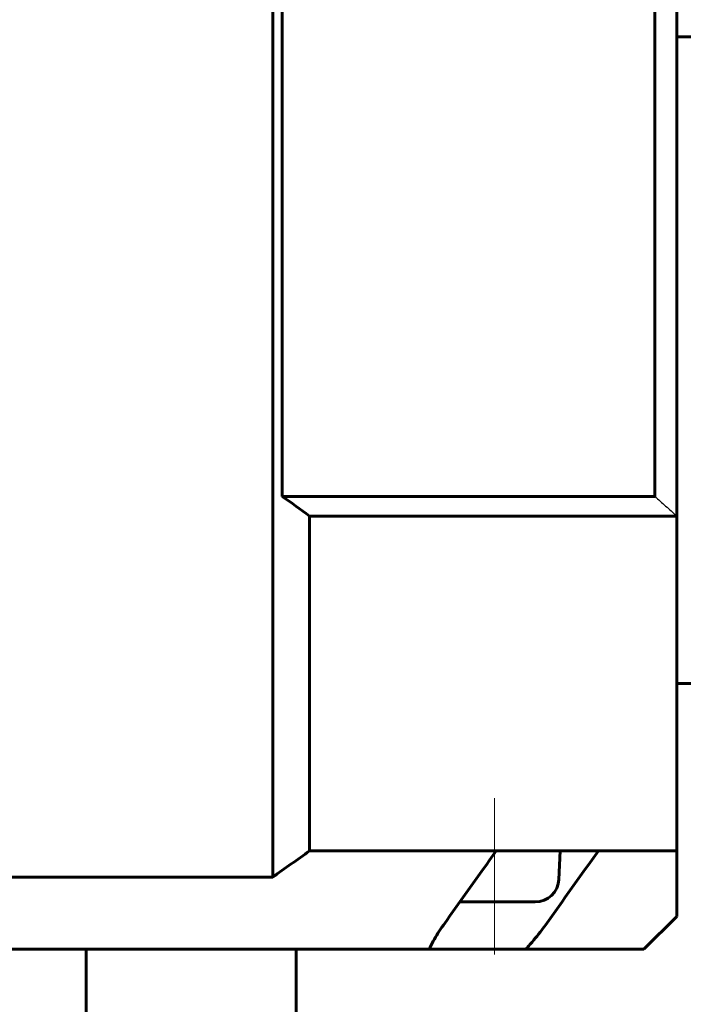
# Model space of a CAD drawing. Header units: millimetres. Extents: x 0 to 297, y 0 to 420.
# Tile 20 of 32: x 94 to 120, y 267 to 305. Entities that reach past the tile are written whole.
import ezdxf

# ---------------------------------------------------------------- set-up
doc = ezdxf.new("R2010")
doc.units = ezdxf.units.MM
for name, pattern in [('K5LT-1', [0]), ('K5LT_AXLED', [12, 7.5, -1.5, 1.5, -1.5]), ('K5LT_BASIC', [0]), ('K5LT_THIN', [0])]:
    doc.linetypes.add(name, pattern=pattern)
doc.layers.add('Системный слой', color=7, linetype='Continuous')
doc.layers.add('Системный слой (1)', color=7, linetype='Continuous', true_color=0x6c6c6c)
doc.styles.add('KDIMTEXTSTYLE', font='txt', dxfattribs={"width": 0.96, "oblique": 15, "height": 5})
doc.styles.add('KTEXTSTYLE', font='txt', dxfattribs={"width": 0.96, "height": 5})
doc.dimstyles.new('KDIMSTYLE (0.50)', dxfattribs={"dimtxt": 5, "dimasz": 1, "dimexe": 2, "dimexo": 0, "dimgap": 1, "dimtad": 1, "dimlfac": 2, "dimtxsty": 'KDIMTEXTSTYLE', "dimsah": 1, "dimcen": 0, "dimdle": 1, "dimadec": 0, "dimazin": 0, "dimtfac": 0.667, "dimtmove": 0, "dimatfit": 3, "dimfxl": 1, "dimtvp": 1, "dimtolj": 1, "dimtzin": 0, "dimarcsym": 0})

# ---------------------------------------------------------------- blocks, each defined once
blk = doc.blocks.new('U11')
at = {"layer": 'Системный слой (1)', "color": 143, "linetype": 'K5LT_BASIC', "lineweight": 60, "true_color": 0x33acca}
for p, q in [((111.203, 271.173), (112.522, 271.173)), ((112.522, 271.173), (114.075, 271.173))]:
    blk.add_line(p, q, dxfattribs=at)
blk = doc.blocks.new('D0')
at = {"layer": 'Системный слой (1)'}
for points in [[(78.46, 185.656), (77.96, 186.314), (78.46, 186.972), (73.46, 186.314)], [(135.34, 186.314), (130.34, 186.972), (130.84, 186.314), (130.34, 185.656)]]:
    blk.add_hatch(color=7, dxfattribs=at).paths.add_polyline_path(points)
at = {"layer": 'Системный слой (1)', "color": 7, "linetype": 'K5LT_THIN', "lineweight": 18, "true_color": 0xffffff}
for p, q in [((73.46, 279.498), (73.46, 184.314)), ((135.34, 277.545), (135.34, 184.314)), ((73.46, 186.314), (78.46, 186.972)), ((78.46, 186.972), (77.96, 186.314)), ((130.84, 186.314), (130.34, 186.972)), ((130.34, 186.972), (135.34, 186.314)), ((78.46, 185.656), (73.46, 186.314)), ((73.46, 186.314), (135.34, 186.314)), ((77.96, 186.314), (78.46, 185.656)), ((135.34, 186.314), (130.34, 185.656)), ((130.34, 185.656), (130.84, 186.314))]:
    blk.add_line(p, q, dxfattribs=at)
blk.add_wipeout([(99.323, 187.314), (99.323, 194.696), (109.071, 194.696), (109.071, 187.314)]).dxf.layer = 'Системный слой (1)'
at = {"layer": 'Системный слой (1)', "color": 7, "insert": (99.323, 193.902), "char_height": 5, "attachment_point": 1, "style": 'KTEXTSTYLE'}
blk.add_mtext('\\fArial|b0|c204|p34;\\H5.0;\\W1.000;\\Q15;\\fGOST Type AU|b0|i0|c204|p34;\\Q15;\\W0.960;124', dxfattribs=at)
blk = doc.blocks.new('KDIMARROW_01')
at = {"layer": 'Системный слой'}
blk.add_hatch(color=0, dxfattribs=at).paths.add_polyline_path([(-5, -0.658), (0, 0), (-5, 0.658), (-4.5, 0)])
at = {"layer": 'Системный слой', "color": 0, "linetype": 'K5LT_THIN', "lineweight": 18}
for p, q in [((-4.5, 0), (-5, 0.658)), ((-5, 0.658), (0, 0)), ((0, 0), (-5, -0.658)), ((-5, -0.658), (-4.5, 0))]:
    blk.add_line(p, q, dxfattribs=at)
at = {"layer": 'Системный слой (1)', "color": 0, "linetype": 'K5LT_THIN', "lineweight": 18}
blk.add_line((96.965, 338.873), (96.465, 338.873), dxfattribs=at)

msp = doc.modelspace()

# ---------------------------------------------------------------- linework, layer by layer
at = {"layer": 'Системный слой (1)', "color": 143, "linetype": 'K5LT_BASIC', "lineweight": 60, "true_color": 0x33acca}
for p, q in [((104.0756, 272.1233), (104.0756, 332.43)), ((119.4653, 322.3733), (119.4653, 285.8733)), ((104.4343, 321.6233), (104.4343, 286.6233)), ((118.629, 321.6233), (118.629, 286.6233)), ((119.4653, 304.1233), (124.4653, 304.1233)), ((104.4343, 286.6233), (118.629, 286.6233)), ((105.4813, 273.1233), (105.4813, 285.8733)), ((105.4813, 285.8733), (119.4653, 285.8733)), ((119.4653, 273.1233), (119.4653, 285.8733)), ((119.4653, 279.4983), (121.9653, 279.4983)), ((105.4813, 273.1233), (112.5912, 273.1233)), ((112.5912, 273.1233), (116.4803, 273.1233)), ((114.9741, 272.0341), (115.0217, 273.1233)), ((116.4803, 273.1233), (119.4653, 273.1233)), ((119.4653, 270.6233), (119.4653, 273.1233)), ((89.8551, 272.1233), (104.0756, 272.1233)), ((119.4653, 270.6233), (118.2153, 269.3733)), ((83.887, 269.3733), (110.0437, 269.3733)), ((96.9653, 263.6233), (96.9653, 269.3733)), ((104.9653, 263.6233), (104.9653, 269.3733)), ((110.0437, 269.3733), (113.7141, 269.3733)), ((113.7141, 269.3733), (118.2153, 269.3733))]:
    msp.add_line(p, q, dxfattribs=at)
at = {"layer": 'Системный слой (1)', "color": 30, "linetype": 'K5LT_AXLED', "lineweight": 18, "true_color": 0xff8000}
msp.add_line((112.5217, 269.1733), (112.5217, 275.1233), dxfattribs=at)
at = {"layer": 'Системный слой (1)', "color": 143, "linetype": 'K5LT_BASIC', "lineweight": 60, "true_color": 0x33acca}
msp.add_arc((114.075, 272.0733), 0.9, 270, 357.5, dxfattribs=at)
for points in [[(104.4343, 286.6233), (104.7854, 286.3768), (105.1343, 286.1267), (105.4813, 285.8733)], [(104.0756, 272.1233), (104.5481, 272.4502), (105.0164, 272.7839), (105.4813, 273.1233)], [(110.5772, 270.2945), (111.2488, 271.237), (111.9201, 272.18), (112.5912, 273.1233)], [(114.4662, 270.2945), (115.1379, 271.237), (115.8092, 272.18), (116.4803, 273.1233)]]:
    msp.add_open_spline(points, degree=3, dxfattribs=at)
at = {"layer": 'Системный слой (1)', "color": 7, "linetype": 'K5LT-1'}
msp.add_open_spline([(118.629, 286.6233), (118.6973, 286.5623), (118.8352, 286.439), (119.0423, 286.2534), (119.2529, 286.0644), (119.3937, 285.9378), (119.4653, 285.8733)], degree=3, knots=[0, 0, 0, 0, 4.8902011, 9.8829402, 14.8530545, 20, 20, 20, 20], dxfattribs=at)
at = {"layer": 'Системный слой (1)', "color": 143, "linetype": 'K5LT_BASIC', "lineweight": 60, "true_color": 0x33acca}
for points, knots in [([(110.0437, 269.3733), (110.0885, 269.4743), (110.1883, 269.678), (110.3666, 269.9861), (110.504, 270.1918), (110.5772, 270.2945)], [0, 0, 0, 0, 1.9907027, 3.9906117, 6, 6, 6, 6]), ([(114.4662, 270.2945), (114.4007, 270.2025), (114.2606, 270.0142), (114.0127, 269.7071), (113.8237, 269.4921), (113.7141, 269.3733)], [0, 0, 0, 0, 1.7919077, 3.6697431, 6, 6, 6, 6])]:
    msp.add_open_spline(points, degree=3, knots=knots, dxfattribs=at)

# ---------------------------------------------------------------- block references
at = {"layer": 'Системный слой (1)'}
msp.add_blockref('U11', (0, 0), dxfattribs=at)

# ---------------------------------------------------------------- next in the draw order: dimensions: what is measured, and where the dimension line sits
at = {"layer": 'Системный слой (1)', "color": 7}
dim = msp.add_linear_dim(base=(73.4605, 186.314), p1=(135.3403, 277.5446), p2=(73.4605, 279.4983), dimstyle='KDIMSTYLE (0.50)', override={"dimexo": 0, "dimpost": '\\fGOST Type AU|b0|c204|p34;\\H5.0;\\W0.960;\\Q15;<>', "dimblk1": 'KDIMARROW_01', "dimblk2": 'KDIMARROW_01', "dimse1": 0, "dimse2": 0, "dimclrt": 7, "dimtol": 1, "dimtp": 0, "dimtm": 0, "dimtdec": 5, "dimtolj": 1}, dxfattribs=at)
dim.commit()
dim.dimension.update_dxf_attribs({"geometry": 'D0', "text_midpoint": (104.4004, 186.314), "dimtype": 160})

doc.saveas('drawing.dxf')
